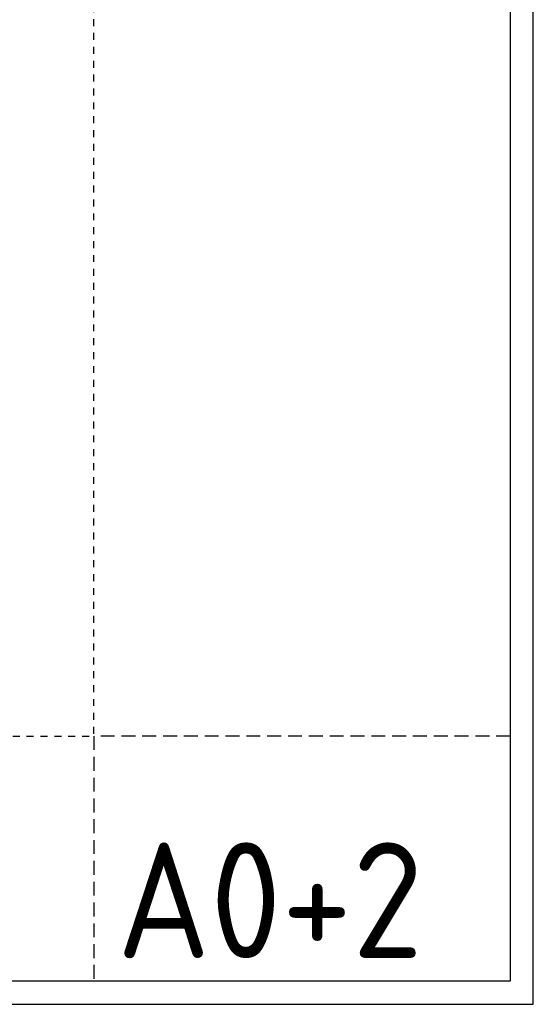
# Model space of a CAD drawing. Header units: millimetres. Extents: x 0 to 160900, y 0 to 84100.
# Tile 23 of 26: x 138700 to 160900, y 0 to 42575. Entities that reach past the tile are written whole.
import ezdxf

# ---------------------------------------------------------------- set-up
doc = ezdxf.new("R2010")
doc.units = ezdxf.units.MM
doc.header["$PDMODE"] = 35
doc.header["$PDSIZE"] = 1
doc.linetypes.add('RVB_ALG_1xLong', pattern=[9, 6, -3])
doc.linetypes.add('RVB_ALG_1xShort', pattern=[6, 3, -3])
doc.layers.add('RVB_ALG_VIEWPORT', color=200, linetype='Continuous', plot=False, transparency=0.5)
doc.styles.add('RVB_TXT', font='isocp.shx')

# ---------------------------------------------------------------- blocks, each defined once
blk = doc.blocks.new('*U91')
at = {"layer": 'RVB_ALG_VIEWPORT', "linetype": 'Continuous'}
for points in [[(-1609, 841), (-1609, 0), (0, 0), (0, 841)], [(-10, 10), (-1599, 10), (-1599, 831), (-10, 831)]]:
    blk.add_lwpolyline(points, close=True, dxfattribs=at)
at = {"layer": 'RVB_ALG_VIEWPORT', "linetype": 'RVB_ALG_1xShort', "flags": 128}
blk.add_lwpolyline([(-1599, 116), (-190, 116), (-190, 831)], dxfattribs=at)
at = {"layer": 'RVB_ALG_VIEWPORT', "linetype": 'RVB_ALG_1xLong'}
blk.add_lwpolyline([(-10, 116), (-190, 116), (-190, 10)], dxfattribs=at)
at = {"layer": 'RVB_ALG_VIEWPORT', "linetype": 'Continuous'}
for p in [(-190, 116), (-10, 116), (-190, 10), (-10, 10)]:
    blk.add_point(p, dxfattribs=at)
at = {"layer": 'RVB_ALG_VIEWPORT', "linetype": 'Continuous', "lineweight": 50, "style": 'RVB_TXT'}
blk.add_text('A0+2', height=50, dxfattribs=at).set_placement((-180, 20))

msp = doc.modelspace()

# ---------------------------------------------------------------- block references
at = {"layer": 'RVB_ALG_VIEWPORT', "xscale": 100, "yscale": 100, "zscale": 100}
msp.add_blockref('*U91', (160900, 0), dxfattribs=at)

doc.saveas('drawing.dxf')
